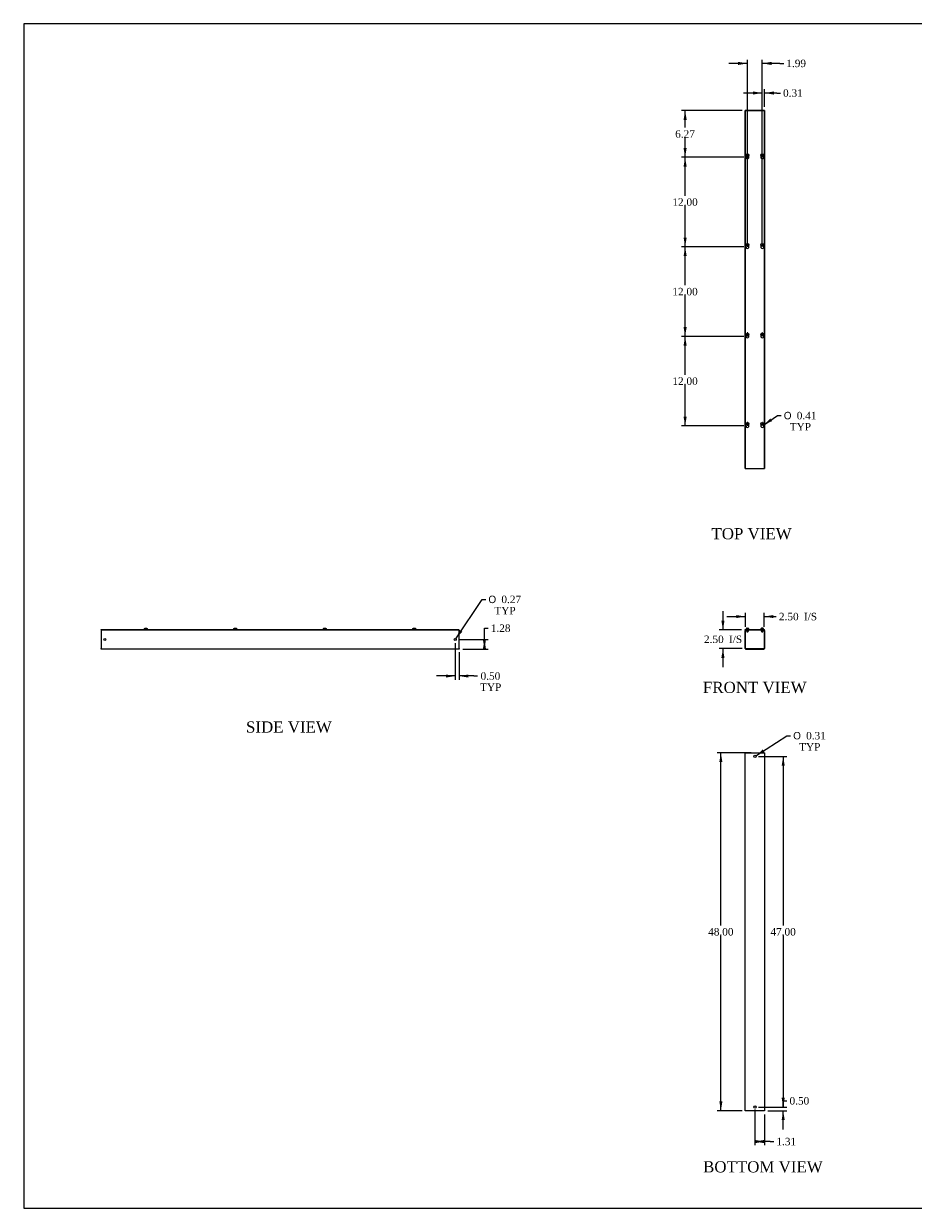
# Model space of a CAD drawing. Header units: inches. Extents: x 1 to 240, y -1 to 159.
# Tile 1 of 5: x 1 to 120, y 0 to 159. Entities that reach past the tile are written whole.
import ezdxf
from ezdxf.enums import TextEntityAlignment as Align

# ---------------------------------------------------------------- set-up
doc = ezdxf.new("R2010")
doc.units = ezdxf.units.IN
doc.header["$MEASUREMENT"] = 0
for name, color, linetype in [('COM56355-1', 7, 'Continuous'), ('COM56357-1', 7, 'Continuous'), ('Default', 7, 'Continuous'), ('SCS19515', 7, 'Continuous')]:
    doc.layers.add(name, color=color, linetype=linetype)
doc.styles.add('SEACAD_Solid_Edge_ANSI1_Symbols', font='txt')
doc.styles.add('SEACAD_Times_New_Roman', font='times.ttf')
doc.dimstyles.new('HAMMOND_(STH_-_240x160)', dxfattribs={"dimtxt": 1, "dimasz": 1.25, "dimexe": 0.5, "dimexo": 0.5, "dimgap": 0.25, "dimtad": 0, "dimtih": 1, "dimtoh": 1, "dimzin": 0, "dimdsep": 46, "dimtxsty": 'SEACAD_Times_New_Roman', "dimblk1": '_SE_FILLED', "dimblk2": '_SE_FILLED', "dimsah": 1, "dimcen": 0.5, "dimadec": 0, "dimazin": 0, "dimtfac": 0.8, "dimtofl": 0, "dimtmove": 1, "dimatfit": 3, "dimfxl": 1, "dimtolj": 1, "dimtzin": 0, "dimarcsym": 0})

# ---------------------------------------------------------------- blocks, each defined once
blk = doc.blocks.new('SE')
at = {"layer": 'COM56355-1', "color": 7, "linetype": 'Continuous'}
for p, q in [((97.7, 75.46), (97.7, 77.85)), ((97.76, 75.46), (97.76, 77.85)), ((97.79, 77.93), (97.95, 77.93)), ((97.79, 77.87), (97.95, 77.87)), ((97.95, 77.87), (97.95, 77.93)), ((97.95, 77.87), (98.2, 77.87)), ((98.2, 77.87), (98.2, 77.93)), ((99.82, 77.93), (99.82, 77.87)), ((99.82, 77.87), (100.07, 77.87)), ((100.07, 77.93), (100.23, 77.93)), ((100.07, 77.87), (100.07, 77.93)), ((100.07, 77.87), (100.23, 77.87)), ((100.26, 77.85), (100.26, 75.46)), ((100.32, 77.85), (100.32, 75.46)), ((97.79, 75.43), (100.23, 75.43)), ((97.79, 75.37), (100.23, 75.37))]:
    blk.add_line(p, q, dxfattribs=at)
for centre, radius, start, end in [((97.79, 77.85), 0.086, 90, 180), ((97.79, 77.85), 0.029, 90, 180), ((100.23, 77.85), 0.086, 0, 90), ((100.23, 77.85), 0.029, 0, 90), ((97.79, 75.46), 0.086, 180, 270), ((97.79, 75.46), 0.029, 180, 270), ((100.23, 75.46), 0.086, 270, 0), ((100.23, 75.46), 0.029, 270, 0)]:
    blk.add_arc(centre, radius, start, end, dxfattribs=at)
at = {"layer": 'COM56357-1', "color": 7, "linetype": 'Continuous'}
for p, q in [((97.73, 77.99), (100.29, 77.99)), ((97.73, 77.93), (97.73, 77.99)), ((97.73, 77.93), (97.79, 77.93)), ((97.95, 77.93), (100.07, 77.93)), ((100.23, 77.93), (100.29, 77.93)), ((100.29, 77.93), (100.29, 77.99))]:
    blk.add_line(p, q, dxfattribs=at)
at = {"layer": 'SCS19515', "color": 7, "linetype": 'Continuous'}
for p, q in [((97.83, 78.07), (97.83, 78.01)), ((97.99, 78.16), (97.92, 78.16)), ((97.92, 77.87), (97.92, 77.71)), ((97.99, 78.16), (97.99, 78.09)), ((98.05, 78.09), (97.99, 78.09)), ((98.11, 78.16), (98.05, 78.16)), ((98.05, 78.09), (98.05, 78.16)), ((98.11, 77.71), (98.11, 77.87)), ((98.2, 78.01), (98.2, 78.07)), ((99.82, 78.07), (99.82, 78.01)), ((99.98, 78.16), (99.91, 78.16)), ((99.91, 77.87), (99.91, 77.71)), ((99.98, 78.16), (99.98, 78.09)), ((100.04, 78.09), (99.98, 78.09)), ((100.1, 78.16), (100.04, 78.16)), ((100.04, 78.09), (100.04, 78.16)), ((100.1, 77.71), (100.1, 77.87)), ((100.19, 78.01), (100.19, 78.07)), ((98.11, 77.71), (97.92, 77.71)), ((97.92, 77.71), (97.95, 77.68)), ((97.95, 77.68), (98.08, 77.68)), ((98.08, 77.68), (98.11, 77.71)), ((100.1, 77.71), (99.91, 77.71)), ((99.91, 77.71), (99.94, 77.68)), ((99.94, 77.68), (100.07, 77.68)), ((100.07, 77.68), (100.1, 77.71))]:
    blk.add_line(p, q, dxfattribs=at)
for centre, radius, start, end in [((97.92, 78.07), 0.09, 90, 180), ((97.85, 78.01), 0.025, 180, 270), ((98.11, 78.07), 0.09, 0, 90), ((98.18, 78.01), 0.025, 270, 0), ((99.91, 78.07), 0.09, 90, 180), ((99.84, 78.01), 0.025, 180, 270), ((100.1, 78.07), 0.09, 0, 90), ((100.17, 78.01), 0.025, 270, 0)]:
    blk.add_arc(centre, radius, start, end, dxfattribs=at)
blk = doc.blocks.new('SE1')
at = {"layer": 'COM56355-1', "color": 7, "linetype": 'Continuous'}
for p, q in [((97.7, 99.56), (97.7, 147.56)), ((97.79, 147.56), (97.7, 147.56)), ((97.95, 147.56), (97.79, 147.56)), ((100.07, 147.56), (97.95, 147.56)), ((97.95, 147.53), (97.95, 147.56)), ((100.23, 147.56), (100.07, 147.56)), ((100.07, 147.56), (100.07, 147.53)), ((100.32, 147.56), (100.23, 147.56)), ((100.32, 147.56), (100.32, 99.56)), ((98.2, 141.21), (98.2, 141.36)), ((99.82, 141.36), (99.82, 141.21)), ((98.2, 129.21), (98.2, 129.36)), ((99.82, 129.36), (99.82, 129.21)), ((98.2, 117.21), (98.2, 117.36)), ((99.82, 117.36), (99.82, 117.21)), ((98.2, 105.21), (98.2, 105.36)), ((99.82, 105.36), (99.82, 105.21)), ((97.7, 99.56), (97.79, 99.56)), ((97.79, 99.56), (97.95, 99.56)), ((97.95, 99.56), (97.95, 99.59)), ((97.95, 99.56), (100.07, 99.56)), ((100.07, 99.59), (100.07, 99.56)), ((100.07, 99.56), (100.23, 99.56)), ((100.23, 99.56), (100.32, 99.56))]:
    blk.add_line(p, q, dxfattribs=at)
at = {"layer": 'COM56357-1', "color": 7, "linetype": 'Continuous'}
for p, q in [((97.73, 147.53), (97.73, 99.59)), ((100.29, 147.53), (97.73, 147.53)), ((100.29, 99.59), (100.29, 147.53)), ((97.73, 99.59), (100.29, 99.59))]:
    blk.add_line(p, q, dxfattribs=at)
for centre in [(98.02, 141.29), (100.01, 141.29), (98.02, 129.29), (100.01, 129.29), (98.02, 117.29), (100.01, 117.29), (98.02, 105.29), (100.01, 105.29)]:
    blk.add_arc(centre, 0.203, 133.5511, 46.4489, dxfattribs=at)
at = {"layer": 'SCS19515', "color": 7, "linetype": 'Continuous'}
for p, q in [((97.94, 141.56), (97.99, 141.61)), ((97.99, 141.51), (97.94, 141.56)), ((97.99, 141.74), (97.99, 141.65)), ((97.99, 141.65), (97.99, 141.61)), ((97.99, 141.51), (97.99, 141.46)), ((97.99, 141.46), (97.99, 141.37)), ((98.05, 141.65), (98.05, 141.74)), ((98.05, 141.61), (98.05, 141.65)), ((98.05, 141.61), (98.1, 141.56)), ((98.1, 141.56), (98.05, 141.51)), ((98.05, 141.46), (98.05, 141.51)), ((98.05, 141.37), (98.05, 141.46)), ((99.93, 141.56), (99.98, 141.61)), ((99.98, 141.51), (99.93, 141.56)), ((99.98, 141.74), (99.98, 141.65)), ((99.98, 141.65), (99.98, 141.61)), ((99.98, 141.51), (99.98, 141.46)), ((99.98, 141.46), (99.98, 141.37)), ((100.04, 141.65), (100.04, 141.74)), ((100.04, 141.61), (100.04, 141.65)), ((100.04, 141.61), (100.08, 141.56)), ((100.08, 141.56), (100.04, 141.51)), ((100.04, 141.46), (100.04, 141.51)), ((100.04, 141.37), (100.04, 141.46)), ((97.94, 129.56), (97.99, 129.61)), ((97.99, 129.51), (97.94, 129.56)), ((97.99, 129.74), (97.99, 129.65)), ((97.99, 129.65), (97.99, 129.61)), ((97.99, 129.51), (97.99, 129.46)), ((97.99, 129.46), (97.99, 129.37)), ((98.05, 129.65), (98.05, 129.74)), ((98.05, 129.61), (98.05, 129.65)), ((98.05, 129.61), (98.1, 129.56)), ((98.1, 129.56), (98.05, 129.51)), ((98.05, 129.46), (98.05, 129.51)), ((98.05, 129.37), (98.05, 129.46)), ((99.93, 129.56), (99.98, 129.61)), ((99.98, 129.51), (99.93, 129.56)), ((99.98, 129.74), (99.98, 129.65)), ((99.98, 129.65), (99.98, 129.61)), ((99.98, 129.51), (99.98, 129.46)), ((99.98, 129.46), (99.98, 129.37)), ((100.04, 129.65), (100.04, 129.74)), ((100.04, 129.61), (100.04, 129.65)), ((100.04, 129.61), (100.08, 129.56)), ((100.08, 129.56), (100.04, 129.51)), ((100.04, 129.46), (100.04, 129.51)), ((100.04, 129.37), (100.04, 129.46)), ((97.94, 117.56), (97.99, 117.61)), ((97.99, 117.51), (97.94, 117.56)), ((97.99, 117.74), (97.99, 117.65)), ((97.99, 117.65), (97.99, 117.61)), ((98.05, 117.65), (98.05, 117.74)), ((98.05, 117.61), (98.05, 117.65)), ((98.05, 117.61), (98.1, 117.56)), ((98.1, 117.56), (98.05, 117.51)), ((99.93, 117.56), (99.98, 117.61)), ((99.98, 117.51), (99.93, 117.56)), ((99.98, 117.74), (99.98, 117.65)), ((99.98, 117.65), (99.98, 117.61)), ((100.04, 117.65), (100.04, 117.74)), ((100.04, 117.61), (100.04, 117.65)), ((100.04, 117.61), (100.08, 117.56)), ((100.08, 117.56), (100.04, 117.51)), ((97.99, 117.51), (97.99, 117.46)), ((97.99, 117.46), (97.99, 117.37)), ((98.05, 117.46), (98.05, 117.51)), ((98.05, 117.37), (98.05, 117.46)), ((99.98, 117.51), (99.98, 117.46)), ((99.98, 117.46), (99.98, 117.37)), ((100.04, 117.46), (100.04, 117.51)), ((100.04, 117.37), (100.04, 117.46)), ((97.94, 105.56), (97.99, 105.61)), ((97.99, 105.51), (97.94, 105.56)), ((97.99, 105.74), (97.99, 105.65)), ((97.99, 105.65), (97.99, 105.61)), ((97.99, 105.51), (97.99, 105.46)), ((97.99, 105.46), (97.99, 105.37)), ((98.05, 105.65), (98.05, 105.74)), ((98.05, 105.61), (98.05, 105.65)), ((98.05, 105.61), (98.1, 105.56)), ((98.1, 105.56), (98.05, 105.51)), ((98.05, 105.46), (98.05, 105.51)), ((98.05, 105.37), (98.05, 105.46)), ((99.93, 105.56), (99.98, 105.61)), ((99.98, 105.51), (99.93, 105.56)), ((99.98, 105.74), (99.98, 105.65)), ((99.98, 105.65), (99.98, 105.61)), ((99.98, 105.51), (99.98, 105.46)), ((99.98, 105.46), (99.98, 105.37)), ((100.04, 105.65), (100.04, 105.74)), ((100.04, 105.61), (100.04, 105.65)), ((100.04, 105.61), (100.08, 105.56)), ((100.08, 105.56), (100.04, 105.51)), ((100.04, 105.46), (100.04, 105.51)), ((100.04, 105.37), (100.04, 105.46))]:
    blk.add_line(p, q, dxfattribs=at)
for centre in [(98.02, 141.56), (100.01, 141.56), (98.02, 129.56), (100.01, 129.56), (98.02, 117.56), (100.01, 117.56), (98.02, 105.56), (100.01, 105.56)]:
    blk.add_circle(centre, 0.187, dxfattribs=at)
for centre, start, end in [((98.02, 141.56), 80.7303, 99.2697), ((98.02, 141.56), 260.7303, 279.2697), ((100.01, 141.56), 80.7303, 99.2697), ((100.01, 141.56), 260.7303, 279.2697), ((98.02, 129.56), 80.7303, 99.2697), ((98.02, 129.56), 260.7303, 279.2697), ((100.01, 129.56), 80.7303, 99.2697), ((100.01, 129.56), 260.7303, 279.2697), ((98.02, 117.56), 80.7303, 99.2697), ((100.01, 117.56), 80.7303, 99.2697), ((98.02, 117.56), 260.7303, 279.2697), ((100.01, 117.56), 260.7303, 279.2697), ((98.02, 105.56), 80.7303, 99.2697), ((98.02, 105.56), 260.7303, 279.2697), ((100.01, 105.56), 80.7303, 99.2697), ((100.01, 105.56), 260.7303, 279.2697)]:
    blk.add_arc(centre, 0.186, start, end, dxfattribs=at)
blk = doc.blocks.new('SE2')
at = {"layer": 'COM56355-1', "color": 7, "linetype": 'Continuous'}
for p, q in [((97.7, 61.47), (97.79, 61.47)), ((97.7, 13.47), (97.7, 61.47)), ((97.79, 61.47), (100.23, 61.47)), ((100.23, 61.47), (100.32, 61.47)), ((100.32, 61.47), (100.32, 13.47)), ((97.79, 13.47), (97.7, 13.47)), ((100.23, 13.47), (97.79, 13.47)), ((100.32, 13.47), (100.23, 13.47))]:
    blk.add_line(p, q, dxfattribs=at)
for centre in [(99.01, 60.97), (99.01, 13.97)]:
    blk.add_circle(centre, 0.156, dxfattribs=at)
blk = doc.blocks.new('SE4')
at = {"layer": 'COM56355-1', "color": 7, "linetype": 'Continuous'}
for p, q in [((11.34, 77.93), (11.37, 77.93)), ((11.34, 77.93), (11.34, 77.85)), ((11.34, 77.85), (11.34, 75.46)), ((59.31, 77.93), (59.34, 77.93)), ((59.34, 77.85), (59.34, 77.93)), ((59.34, 75.46), (59.34, 77.85)), ((11.34, 75.37), (11.34, 75.46)), ((59.34, 75.37), (11.34, 75.37)), ((59.34, 75.46), (59.34, 75.37))]:
    blk.add_line(p, q, dxfattribs=at)
for centre in [(11.84, 76.65), (58.84, 76.65)]:
    blk.add_circle(centre, 0.133, dxfattribs=at)
at = {"layer": 'COM56357-1', "color": 7, "linetype": 'Continuous'}
for p, q in [((11.37, 77.99), (59.31, 77.99)), ((11.37, 77.93), (11.37, 77.99)), ((11.37, 77.93), (59.31, 77.93)), ((59.31, 77.93), (59.31, 77.99))]:
    blk.add_line(p, q, dxfattribs=at)
at = {"layer": 'SCS19515', "color": 7, "linetype": 'Continuous'}
for p, q in [((17.15, 78.09), (17.15, 78.09)), ((17.15, 78.07), (17.15, 78.01)), ((17.24, 78.16), (17.43, 78.16)), ((17.52, 78.09), (17.52, 78.09)), ((17.52, 78.01), (17.52, 78.07)), ((29.15, 78.09), (29.15, 78.09)), ((29.15, 78.07), (29.15, 78.01)), ((29.24, 78.16), (29.43, 78.16)), ((29.52, 78.09), (29.52, 78.09)), ((29.52, 78.01), (29.52, 78.07)), ((41.15, 78.09), (41.15, 78.09)), ((41.15, 78.07), (41.15, 78.01)), ((41.24, 78.16), (41.43, 78.16)), ((41.52, 78.09), (41.52, 78.09)), ((41.52, 78.01), (41.52, 78.07)), ((53.15, 78.09), (53.15, 78.09)), ((53.15, 78.07), (53.15, 78.01)), ((53.24, 78.16), (53.43, 78.16)), ((53.52, 78.09), (53.52, 78.09)), ((53.52, 78.01), (53.52, 78.07))]:
    blk.add_line(p, q, dxfattribs=at)
for centre, radius, start, end in [((17.24, 78.07), 0.09, 170.4059, 180), ((17.17, 78.01), 0.025, 180, 270), ((17.5, 78.01), 0.025, 270, 0), ((17.43, 78.07), 0.09, 0, 9.5941), ((29.24, 78.07), 0.09, 170.4059, 180), ((29.17, 78.01), 0.025, 180, 270), ((29.5, 78.01), 0.025, 270, 0), ((29.43, 78.07), 0.09, 0, 9.5941), ((41.24, 78.07), 0.09, 170.4059, 180), ((41.17, 78.01), 0.025, 180, 270), ((41.5, 78.01), 0.025, 270, 0), ((41.43, 78.07), 0.09, 0, 9.5941), ((53.24, 78.07), 0.09, 170.4059, 180), ((53.17, 78.01), 0.025, 180, 270), ((53.5, 78.01), 0.025, 270, 0), ((53.43, 78.07), 0.09, 0, 9.5941)]:
    blk.add_arc(centre, radius, start, end, dxfattribs=at)
for points in [[(17.15, 78.09), (17.15, 78.09), (17.16, 78.1), (17.16, 78.11), (17.16, 78.11), (17.17, 78.12), (17.17, 78.13), (17.18, 78.14), (17.18, 78.14), (17.19, 78.15), (17.19, 78.15), (17.2, 78.15), (17.21, 78.16), (17.22, 78.16), (17.22, 78.16), (17.23, 78.16), (17.24, 78.16), (17.24, 78.16)], [(17.43, 78.16), (17.44, 78.16), (17.44, 78.16), (17.45, 78.16), (17.46, 78.16), (17.47, 78.16), (17.47, 78.15), (17.48, 78.15), (17.49, 78.15), (17.49, 78.14), (17.5, 78.14), (17.5, 78.13), (17.51, 78.12), (17.51, 78.11), (17.52, 78.11), (17.52, 78.1), (17.52, 78.09), (17.52, 78.09)], [(29.15, 78.09), (29.15, 78.09), (29.16, 78.1), (29.16, 78.11), (29.16, 78.11), (29.17, 78.12), (29.17, 78.13), (29.18, 78.14), (29.18, 78.14), (29.19, 78.15), (29.19, 78.15), (29.2, 78.15), (29.21, 78.16), (29.22, 78.16), (29.22, 78.16), (29.23, 78.16), (29.24, 78.16), (29.24, 78.16)], [(29.43, 78.16), (29.44, 78.16), (29.44, 78.16), (29.45, 78.16), (29.46, 78.16), (29.47, 78.16), (29.47, 78.15), (29.48, 78.15), (29.49, 78.15), (29.49, 78.14), (29.5, 78.14), (29.5, 78.13), (29.51, 78.12), (29.51, 78.11), (29.52, 78.11), (29.52, 78.1), (29.52, 78.09), (29.52, 78.09)], [(41.15, 78.09), (41.15, 78.09), (41.16, 78.1), (41.16, 78.11), (41.16, 78.11), (41.17, 78.12), (41.17, 78.13), (41.18, 78.14), (41.18, 78.14), (41.19, 78.15), (41.19, 78.15), (41.2, 78.15), (41.21, 78.16), (41.22, 78.16), (41.22, 78.16), (41.23, 78.16), (41.24, 78.16), (41.24, 78.16)], [(41.43, 78.16), (41.44, 78.16), (41.44, 78.16), (41.45, 78.16), (41.46, 78.16), (41.47, 78.16), (41.47, 78.15), (41.48, 78.15), (41.49, 78.15), (41.49, 78.14), (41.5, 78.14), (41.5, 78.13), (41.51, 78.12), (41.51, 78.11), (41.52, 78.11), (41.52, 78.1), (41.52, 78.09), (41.52, 78.09)], [(53.15, 78.09), (53.15, 78.09), (53.16, 78.1), (53.16, 78.11), (53.16, 78.11), (53.17, 78.12), (53.17, 78.13), (53.18, 78.14), (53.18, 78.14), (53.19, 78.15), (53.19, 78.15), (53.2, 78.15), (53.21, 78.16), (53.22, 78.16), (53.22, 78.16), (53.23, 78.16), (53.24, 78.16), (53.24, 78.16)], [(53.43, 78.16), (53.44, 78.16), (53.44, 78.16), (53.45, 78.16), (53.46, 78.16), (53.47, 78.16), (53.47, 78.15), (53.48, 78.15), (53.49, 78.15), (53.49, 78.14), (53.5, 78.14), (53.5, 78.13), (53.51, 78.12), (53.51, 78.11), (53.52, 78.11), (53.52, 78.1), (53.52, 78.09), (53.52, 78.09)]]:
    blk.add_open_spline(points, degree=3, knots=[0, 0, 0, 0, 0.125, 0.125, 0.25, 0.25, 0.375, 0.375, 0.5, 0.5, 0.625, 0.625, 0.75, 0.75, 0.875, 0.875, 1, 1, 1, 1], dxfattribs=at)
blk = doc.blocks.new('DMBLK1647')
at = {"layer": 'Default', "linetype": 'Continuous', "transparency": 16777216}
for points in [[(96.51, 79.93), (96.51, 79.52), (97.76, 79.73)], [(101.51, 79.93), (100.26, 79.73), (101.51, 79.52)]]:
    blk.add_hatch(color=7, dxfattribs=at).paths.add_polyline_path(points)
at = {"layer": 'Default', "color": 7, "linetype": 'Continuous', "transparency": 16777216}
for p, q in [((95.26, 79.73), (97.76, 79.73)), ((97.76, 78.35), (97.76, 80.23)), ((100.26, 78.35), (100.26, 80.23)), ((100.26, 79.73), (101.39, 79.73)), ((101.39, 79.73), (101.89, 79.73))]:
    blk.add_line(p, q, dxfattribs=at)
at = {"layer": 'Default', "color": 7, "linetype": 'Continuous', "transparency": 16777216, "style": 'SEACAD_Times_New_Roman'}
for s, p in [('2.50', (102.24, 80.23)), ('I/S', (105.59, 80.23))]:
    blk.add_text(s, height=1, dxfattribs=at).set_placement(p, align=Align.TOP_LEFT)
blk = doc.blocks.new('_SE_FILLED')
at = {"color": 0}
blk.add_line((0, 0), (-1, 0), dxfattribs=at)
blk.add_solid([(0, 0), (-1, -0.1665), (-1, 0.1665), (0, 0)], dxfattribs=at)
blk = doc.blocks.new('DMBLK1648')
at = {"layer": 'Default', "linetype": 'Continuous', "transparency": 16777216}
for points in [[(94.52, 79.18), (94.73, 77.93), (94.94, 79.18)], [(94.52, 74.18), (94.94, 74.18), (94.73, 75.43)]]:
    blk.add_hatch(color=7, dxfattribs=at).paths.add_polyline_path(points)
at = {"layer": 'Default', "color": 7, "linetype": 'Continuous', "transparency": 16777216}
for p, q in [((94.73, 80.43), (94.73, 77.93)), ((97.23, 77.93), (94.23, 77.93)), ((97.29, 75.43), (94.23, 75.43)), ((94.73, 75.43), (94.73, 72.93))]:
    blk.add_line(p, q, dxfattribs=at)
at = {"layer": 'Default', "color": 7, "linetype": 'Continuous', "transparency": 16777216, "style": 'SEACAD_Times_New_Roman'}
for s, p in [('2.50', (92.19, 77.18)), ('I/S', (95.54, 77.18))]:
    blk.add_text(s, height=1, dxfattribs=at).set_placement(p, align=Align.TOP_LEFT)
blk = doc.blocks.new('DMBLK1649')
at = {"layer": 'Default', "linetype": 'Continuous', "transparency": 16777216}
for points in [[(94.25, 60.22), (94.66, 60.22), (94.45, 61.47)], [(94.25, 14.72), (94.45, 13.47), (94.66, 14.72)]]:
    blk.add_hatch(color=7, dxfattribs=at).paths.add_polyline_path(points)
at = {"layer": 'Default', "color": 7, "linetype": 'Continuous', "transparency": 16777216}
for p, q in [((98.51, 61.47), (93.95, 61.47)), ((94.45, 38.32), (94.45, 61.47)), ((94.45, 13.47), (94.45, 36.97)), ((97.29, 13.47), (93.95, 13.47))]:
    blk.add_line(p, q, dxfattribs=at)
at = {"layer": 'Default', "color": 7, "linetype": 'Continuous', "transparency": 16777216, "style": 'SEACAD_Times_New_Roman'}
blk.add_text('48.00', height=1, dxfattribs=at).set_placement((92.75, 37.97), align=Align.TOP_LEFT)
blk = doc.blocks.new('DMBLK1650')
at = {"layer": 'Default', "linetype": 'Continuous', "transparency": 16777216}
for points in [[(100.26, 9.14), (100.26, 9.56), (99.01, 9.35)], [(99.07, 9.14), (100.32, 9.35), (99.07, 9.56)]]:
    blk.add_hatch(color=7, dxfattribs=at).paths.add_polyline_path(points)
at = {"layer": 'Default', "color": 7, "linetype": 'Continuous', "transparency": 16777216}
for p, q in [((99.01, 13.63), (99.01, 8.85)), ((100.32, 12.97), (100.32, 8.85)), ((101.05, 9.35), (99.01, 9.35)), ((101.05, 9.35), (101.55, 9.35))]:
    blk.add_line(p, q, dxfattribs=at)
at = {"layer": 'Default', "color": 7, "linetype": 'Continuous', "transparency": 16777216, "style": 'SEACAD_Times_New_Roman'}
blk.add_text('1.31', height=1, dxfattribs=at).set_placement((101.9, 9.85), align=Align.TOP_LEFT)
blk = doc.blocks.new('DMBLK1651')
at = {"layer": 'Default', "linetype": 'Continuous', "transparency": 16777216}
for points in [[(89.45, 116.04), (89.87, 116.04), (89.66, 117.29)], [(89.45, 106.54), (89.66, 105.29), (89.87, 106.54)]]:
    blk.add_hatch(color=7, dxfattribs=at).paths.add_polyline_path(points)
at = {"layer": 'Default', "color": 7, "linetype": 'Continuous', "transparency": 16777216}
for p, q in [((97.52, 117.29), (89.16, 117.29)), ((89.66, 112.14), (89.66, 117.29)), ((89.66, 105.29), (89.66, 110.79)), ((97.52, 105.29), (89.16, 105.29))]:
    blk.add_line(p, q, dxfattribs=at)
at = {"layer": 'Default', "color": 7, "linetype": 'Continuous', "transparency": 16777216, "style": 'SEACAD_Times_New_Roman'}
blk.add_text('12.00', height=1, dxfattribs=at).set_placement((87.95, 111.79), align=Align.TOP_LEFT)
blk = doc.blocks.new('DMBLK1652')
at = {"layer": 'Default', "linetype": 'Continuous', "transparency": 16777216}
for points in [[(98.76, 150.12), (98.76, 149.7), (100.01, 149.91)], [(101.57, 150.12), (100.32, 149.91), (101.57, 149.7)]]:
    blk.add_hatch(color=7, dxfattribs=at).paths.add_polyline_path(points)
at = {"layer": 'Default', "color": 7, "linetype": 'Continuous', "transparency": 16777216}
for p, q in [((100.01, 149.91), (97.51, 149.91)), ((100.01, 129.79), (100.01, 150.41)), ((100.32, 148.06), (100.32, 150.41)), ((101.94, 149.91), (100.32, 149.91)), ((101.94, 149.91), (102.44, 149.91))]:
    blk.add_line(p, q, dxfattribs=at)
at = {"layer": 'Default', "color": 7, "linetype": 'Continuous', "transparency": 16777216, "style": 'SEACAD_Times_New_Roman'}
blk.add_text('0.31', height=1, dxfattribs=at).set_placement((102.79, 150.41), align=Align.TOP_LEFT)
blk = doc.blocks.new('DMBLK1653')
at = {"layer": 'Default', "linetype": 'Continuous', "transparency": 16777216}
for points in [[(96.77, 154.09), (96.77, 153.67), (98.02, 153.88)], [(101.26, 154.09), (100.01, 153.88), (101.26, 153.67)]]:
    blk.add_hatch(color=7, dxfattribs=at).paths.add_polyline_path(points)
at = {"layer": 'Default', "color": 7, "linetype": 'Continuous', "transparency": 16777216}
for p, q in [((98.02, 129.79), (98.02, 154.38)), ((100.01, 129.79), (100.01, 154.38)), ((98.02, 153.88), (95.52, 153.88)), ((102.38, 153.88), (100.01, 153.88)), ((102.38, 153.88), (102.88, 153.88))]:
    blk.add_line(p, q, dxfattribs=at)
at = {"layer": 'Default', "color": 7, "linetype": 'Continuous', "transparency": 16777216, "style": 'SEACAD_Times_New_Roman'}
blk.add_text('1.99', height=1, dxfattribs=at).set_placement((103.23, 154.38), align=Align.TOP_LEFT)
blk = doc.blocks.new('DMBLK1654')
at = {"layer": 'Default', "linetype": 'Continuous', "transparency": 16777216}
blk.add_hatch(color=7, dxfattribs=at).paths.add_polyline_path([(101.09, 106.28), (100.17, 105.4), (101.32, 105.93)])
at = {"layer": 'Default', "color": 7, "linetype": 'Continuous', "transparency": 16777216}
for p, q in [((100.17, 105.4), (102.04, 106.67)), ((102.04, 106.67), (102.54, 106.67))]:
    blk.add_line(p, q, dxfattribs=at)
for s, style, p in [('O', 'SEACAD_Solid_Edge_ANSI1_Symbols', (102.89, 107.17)), ('0.41', 'SEACAD_Times_New_Roman', (104.63, 107.17)), ('TYP', 'SEACAD_Times_New_Roman', (103.69, 105.67))]:
    blk.add_text(s, height=1, dxfattribs=dict(at, style=style)).set_placement(p, align=Align.TOP_LEFT)
blk = doc.blocks.new('DMBLK1655')
at = {"layer": 'Default', "linetype": 'Continuous', "transparency": 16777216}
for points in [[(62.95, 75.4), (62.75, 76.65), (62.54, 75.4)], [(62.95, 76.62), (62.54, 76.62), (62.75, 75.37)]]:
    blk.add_hatch(color=7, dxfattribs=at).paths.add_polyline_path(points)
at = {"layer": 'Default', "color": 7, "linetype": 'Continuous', "transparency": 16777216}
for p, q in [((62.75, 78.17), (63.25, 78.17)), ((62.75, 75.37), (62.75, 78.17)), ((59.34, 76.65), (63.25, 76.65)), ((59.84, 75.37), (63.25, 75.37))]:
    blk.add_line(p, q, dxfattribs=at)
at = {"layer": 'Default', "color": 7, "linetype": 'Continuous', "transparency": 16777216, "style": 'SEACAD_Times_New_Roman'}
blk.add_text('1.28', height=1, dxfattribs=at).set_placement((63.6, 78.67), align=Align.TOP_LEFT)
blk = doc.blocks.new('DMBLK1660')
at = {"layer": 'Default', "linetype": 'Continuous', "transparency": 16777216}
for points in [[(57.59, 71.55), (58.84, 71.76), (57.59, 71.96)], [(60.59, 71.55), (60.59, 71.96), (59.34, 71.76)]]:
    blk.add_hatch(color=7, dxfattribs=at).paths.add_polyline_path(points)
at = {"layer": 'Default', "color": 7, "linetype": 'Continuous', "transparency": 16777216}
for p, q in [((58.84, 76.15), (58.84, 71.26)), ((59.34, 74.96), (59.34, 71.26)), ((58.84, 71.76), (56.34, 71.76)), ((61.31, 71.76), (59.34, 71.76)), ((61.31, 71.76), (61.81, 71.76))]:
    blk.add_line(p, q, dxfattribs=at)
at = {"layer": 'Default', "color": 7, "linetype": 'Continuous', "transparency": 16777216, "style": 'SEACAD_Times_New_Roman'}
for s, p in [('0.50', (62.23, 72.26)), ('TYP', (62.16, 70.76))]:
    blk.add_text(s, height=1, dxfattribs=at).set_placement(p, align=Align.TOP_LEFT)
blk = doc.blocks.new('DMBLK1661')
at = {"layer": 'Default', "linetype": 'Continuous', "transparency": 16777216}
for points in [[(103.02, 15.22), (102.6, 15.22), (102.81, 13.97)], [(103.02, 12.22), (102.81, 13.47), (102.6, 12.22)]]:
    blk.add_hatch(color=7, dxfattribs=at).paths.add_polyline_path(points)
at = {"layer": 'Default', "color": 7, "linetype": 'Continuous', "transparency": 16777216}
for p, q in [((102.81, 14.81), (103.31, 14.81)), ((102.81, 13.97), (102.81, 14.81)), ((99.51, 13.97), (103.31, 13.97)), ((100.73, 13.47), (103.31, 13.47)), ((102.81, 10.97), (102.81, 13.47))]:
    blk.add_line(p, q, dxfattribs=at)
at = {"layer": 'Default', "color": 7, "linetype": 'Continuous', "transparency": 16777216, "style": 'SEACAD_Times_New_Roman'}
blk.add_text('0.50', height=1, dxfattribs=at).set_placement((103.66, 15.31), align=Align.TOP_LEFT)
blk = doc.blocks.new('DMBLK1662')
at = {"layer": 'Default', "linetype": 'Continuous', "transparency": 16777216}
for points in [[(103.02, 59.72), (102.81, 60.97), (102.6, 59.72)], [(103.02, 15.22), (102.6, 15.22), (102.81, 13.97)]]:
    blk.add_hatch(color=7, dxfattribs=at).paths.add_polyline_path(points)
at = {"layer": 'Default', "color": 7, "linetype": 'Continuous', "transparency": 16777216}
for p, q in [((99.51, 60.97), (103.31, 60.97)), ((102.81, 60.97), (102.81, 38.32)), ((102.81, 36.97), (102.81, 13.97)), ((99.51, 13.97), (103.31, 13.97))]:
    blk.add_line(p, q, dxfattribs=at)
at = {"layer": 'Default', "color": 7, "linetype": 'Continuous', "transparency": 16777216, "style": 'SEACAD_Times_New_Roman'}
blk.add_text('47.00', height=1, dxfattribs=at).set_placement((101.1, 37.97), align=Align.TOP_LEFT)
blk = doc.blocks.new('DMBLK1663')
at = {"layer": 'Default', "linetype": 'Continuous', "transparency": 16777216}
blk.add_hatch(color=7, dxfattribs=at).paths.add_polyline_path([(59.43, 77.92), (58.91, 76.76), (59.78, 77.69)])
at = {"layer": 'Default', "color": 7, "linetype": 'Continuous', "transparency": 16777216}
for p, q in [((58.91, 76.76), (62.43, 82.03)), ((62.43, 82.03), (62.93, 82.03))]:
    blk.add_line(p, q, dxfattribs=at)
for s, style, p in [('O', 'SEACAD_Solid_Edge_ANSI1_Symbols', (63.28, 82.53)), ('TYP', 'SEACAD_Times_New_Roman', (64.08, 81.03)), ('0.27', 'SEACAD_Times_New_Roman', (65.02, 82.53))]:
    blk.add_text(s, height=1, dxfattribs=dict(at, style=style)).set_placement(p, align=Align.TOP_LEFT)
blk = doc.blocks.new('DMBLK1664')
at = {"layer": 'Default', "linetype": 'Continuous', "transparency": 16777216}
blk.add_hatch(color=7, dxfattribs=at).paths.add_polyline_path([(100.08, 61.91), (99.14, 61.06), (100.3, 61.56)])
at = {"layer": 'Default', "color": 7, "linetype": 'Continuous', "transparency": 16777216}
for p, q in [((99.14, 61.06), (103.3, 63.76)), ((103.3, 63.76), (103.8, 63.76))]:
    blk.add_line(p, q, dxfattribs=at)
for s, style, p in [('O', 'SEACAD_Solid_Edge_ANSI1_Symbols', (104.15, 64.26)), ('0.31', 'SEACAD_Times_New_Roman', (105.89, 64.26)), ('TYP', 'SEACAD_Times_New_Roman', (104.95, 62.76))]:
    blk.add_text(s, height=1, dxfattribs=dict(at, style=style)).set_placement(p, align=Align.TOP_LEFT)
blk = doc.blocks.new('DMBLK1665')
at = {"layer": 'Default', "linetype": 'Continuous', "transparency": 16777216}
for points in [[(89.45, 128.04), (89.87, 128.04), (89.66, 129.29)], [(89.45, 118.54), (89.66, 117.29), (89.87, 118.54)]]:
    blk.add_hatch(color=7, dxfattribs=at).paths.add_polyline_path(points)
at = {"layer": 'Default', "color": 7, "linetype": 'Continuous', "transparency": 16777216}
for p, q in [((97.52, 129.29), (89.16, 129.29)), ((89.66, 124.14), (89.66, 129.29)), ((89.66, 117.29), (89.66, 122.79)), ((97.52, 117.29), (89.16, 117.29))]:
    blk.add_line(p, q, dxfattribs=at)
at = {"layer": 'Default', "color": 7, "linetype": 'Continuous', "transparency": 16777216, "style": 'SEACAD_Times_New_Roman'}
blk.add_text('12.00', height=1, dxfattribs=at).set_placement((87.95, 123.79), align=Align.TOP_LEFT)
blk = doc.blocks.new('DMBLK1666')
at = {"layer": 'Default', "linetype": 'Continuous', "transparency": 16777216}
for points in [[(89.45, 140.04), (89.87, 140.04), (89.66, 141.29)], [(89.45, 130.54), (89.66, 129.29), (89.87, 130.54)]]:
    blk.add_hatch(color=7, dxfattribs=at).paths.add_polyline_path(points)
at = {"layer": 'Default', "color": 7, "linetype": 'Continuous', "transparency": 16777216}
for p, q in [((97.52, 141.29), (89.16, 141.29)), ((89.66, 136.14), (89.66, 141.29)), ((89.66, 129.29), (89.66, 134.79)), ((97.52, 129.29), (89.16, 129.29))]:
    blk.add_line(p, q, dxfattribs=at)
at = {"layer": 'Default', "color": 7, "linetype": 'Continuous', "transparency": 16777216, "style": 'SEACAD_Times_New_Roman'}
blk.add_text('12.00', height=1, dxfattribs=at).set_placement((87.95, 135.79), align=Align.TOP_LEFT)
blk = doc.blocks.new('DMBLK1667')
at = {"layer": 'Default', "linetype": 'Continuous', "transparency": 16777216}
for points in [[(89.45, 146.31), (89.87, 146.31), (89.66, 147.56)], [(89.45, 142.54), (89.66, 141.29), (89.87, 142.54)]]:
    blk.add_hatch(color=7, dxfattribs=at).paths.add_polyline_path(points)
at = {"layer": 'Default', "color": 7, "linetype": 'Continuous', "transparency": 16777216}
for p, q in [((97.29, 147.56), (89.16, 147.56)), ((89.66, 145.27), (89.66, 147.56)), ((89.66, 141.29), (89.66, 143.92)), ((97.52, 141.29), (89.16, 141.29))]:
    blk.add_line(p, q, dxfattribs=at)
at = {"layer": 'Default', "color": 7, "linetype": 'Continuous', "transparency": 16777216, "style": 'SEACAD_Times_New_Roman'}
blk.add_text('6.27', height=1, dxfattribs=at).set_placement((88.33, 144.92), align=Align.TOP_LEFT)
blk = doc.blocks.new('BORDER')
at = {"layer": 'Default', "color": 7, "linetype": 'Continuous'}
for p, q in [((0, 27.86), (-41.86, 27.86)), ((-41.86, 27.86), (-41.86, 0)), ((-41.86, 0), (0, 0))]:
    blk.add_line(p, q, dxfattribs=at)

msp = doc.modelspace()

# ---------------------------------------------------------------- block references
at = {"layer": 'Default', "color": 7, "xscale": 5.7, "yscale": 5.7, "zscale": 5.7}
msp.add_blockref('BORDER', (239.562, 0.401), dxfattribs=at)
at = {"layer": 'Default'}
for name in ['SE1', 'SE4', 'SE', 'SE2']:
    msp.add_blockref(name, (0, 0), dxfattribs=at)

# ---------------------------------------------------------------- texts
at = {"layer": 'Default', "color": 7, "linetype": 'Continuous', "style": 'SEACAD_Times_New_Roman'}
for s, p in [('TOP VIEW', (93.192, 91.586)), ('FRONT VIEW', (92.046, 70.983)), ('SIDE VIEW', (30.773, 65.671)), ('BOTTOM VIEW', (92.067, 6.713))]:
    msp.add_text(s, height=1.5, dxfattribs=at).set_placement(p, align=Align.TOP_LEFT)

# ---------------------------------------------------------------- dimensions: what is measured, and where the dimension line sits
at = {"layer": 'Default', "color": 7, "linetype": 'Continuous'}
for base, p1, p2, text, picture, middle in [((98.016, 153.883), (100.005, 129.286), (98.016, 129.286), '\\A1;<>', 'DMBLK1653', (102.883, 153.883)), ((100.005, 149.907), (100.318, 147.558), (100.005, 129.286), '\\A1;<>', 'DMBLK1652', (102.439, 149.907)), ((58.837, 71.755), (59.337, 75.461), (58.837, 76.653), '\\A1;<>\\PTYP', 'DMBLK1660', (61.81, 71.755)), ((99.011, 9.35), (100.318, 13.472), (99.011, 14.128), '\\A1;<>', 'DMBLK1650', (101.545, 9.35))]:
    dim = msp.add_linear_dim(base=base, p1=p1, p2=p2, text=text, dimstyle='HAMMOND_(STH_-_240x160)', dxfattribs=at)
    dim.commit()
    dim.dimension.update_dxf_attribs({"geometry": picture, "text_midpoint": middle, "dimtype": 160})
for base, p1, p2, angle, text, picture, middle, dimtype in [((89.661, 147.558), (98.016, 141.286), (97.79, 147.558), 90, '\\A1;<>', 'DMBLK1667', (89.661, 144.422), 160), ((89.661, 129.286), (98.016, 129.286), (98.016, 141.286), 90, '\\A1;<>', 'DMBLK1666', (89.661, 135.286), 161), ((89.661, 117.286), (98.016, 117.286), (98.016, 129.286), 90, '\\A1;<>', 'DMBLK1665', (89.661, 123.286), 161), ((89.661, 105.286), (98.016, 105.286), (98.016, 117.286), 90, '\\A1;<>', 'DMBLK1651', (89.661, 111.286), 161), ((94.731, 75.432), (100.286, 77.932), (100.232, 75.432), 90, '\\A1;<> I/S', 'DMBLK1648', (94.731, 76.682), 160), ((94.455, 61.472), (97.79, 13.472), (99.011, 61.472), 90, '\\A1;<>', 'DMBLK1649', (94.455, 37.472), 160), ((102.81, 60.972), (99.011, 60.972), (99.011, 13.972), 270, '\\A1;<>', 'DMBLK1662', (102.81, 37.472), 161)]:
    dim = msp.add_linear_dim(base=base, p1=p1, p2=p2, angle=angle, text=text, dimstyle='HAMMOND_(STH_-_240x160)', override={"dimtmove": 0}, dxfattribs=at)
    dim.commit()
    dim.dimension.update_dxf_attribs({"geometry": picture, "text_midpoint": middle, "dimtype": dimtype})
for p1, p2, picture, middle in [((99.838, 105.171), (100.173, 105.4), 'DMBLK1654', (102.539, 106.675)), ((58.764, 76.543), (58.911, 76.764), 'DMBLK1663', (62.932, 82.032)), ((98.88, 60.886), (99.142, 61.057), 'DMBLK1664', (103.797, 63.765))]:
    dim = msp.add_diameter_dim_2p(p1=p1, p2=p2, text='\\A1;<>\\PTYP', dimstyle='HAMMOND_(STH_-_240x160)', override={"dimtmove": 0}, dxfattribs=at)
    dim.commit()
    dim.dimension.update_dxf_attribs({"geometry": picture, "text_midpoint": middle, "dimtype": 163})
for base, p1, p2, angle, text, picture, middle, dimtype in [((97.761, 79.727), (97.761, 77.846), (100.261, 77.846), 0, '\\A1;<> I/S', 'DMBLK1647', (101.887, 79.727), 161), ((62.746, 76.653), (59.337, 75.375), (58.837, 76.653), 90, '\\A1;<>', 'DMBLK1655', (63.246, 78.173), 160), ((102.81, 13.972), (100.232, 13.472), (99.011, 13.972), 90, '\\A1;<>', 'DMBLK1661', (103.31, 14.812), 160)]:
    dim = msp.add_linear_dim(base=base, p1=p1, p2=p2, angle=angle, text=text, dimstyle='HAMMOND_(STH_-_240x160)', dxfattribs=at)
    dim.commit()
    dim.dimension.update_dxf_attribs({"geometry": picture, "text_midpoint": middle, "dimtype": dimtype})

doc.saveas('drawing.dxf')
